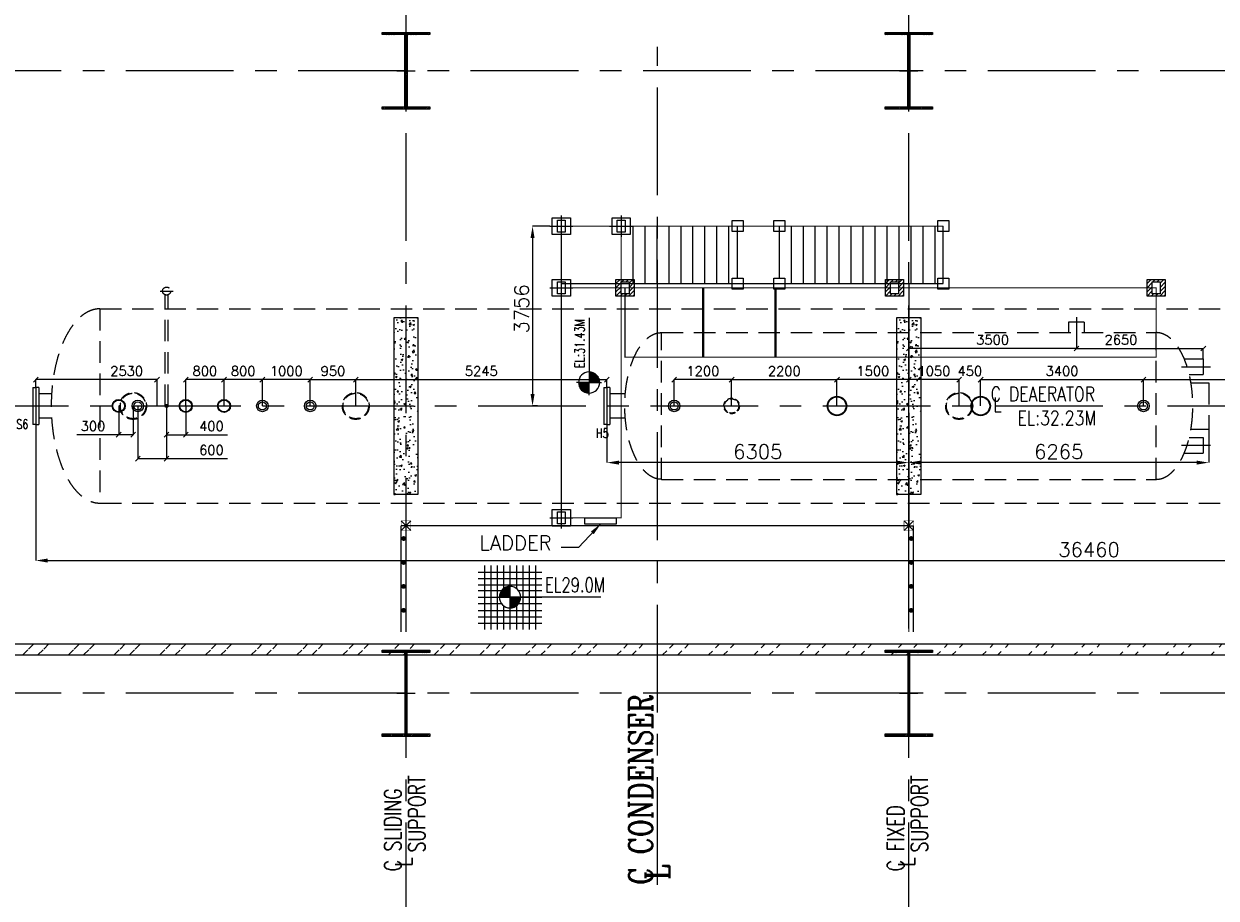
# Model space of a CAD drawing. Header units: inches. Extents: x 0 to 1544102, y -512776 to 23144100.
# Tile 40 of 256: x 97615 to 122515, y -196859 to -178601. Entities that reach past the tile are written whole.
import ezdxf

# ---------------------------------------------------------------- set-up
doc = ezdxf.new("R2010")
doc.units = ezdxf.units.IN
doc.header["$LTSCALE"] = 1800
doc.header["$MEASUREMENT"] = 0
for name, pattern in [('CENTER', [2, 1.25, -0.25, 0.25, -0.25]), ('DASHED', [0.75, 0.5, -0.25]), ('HIDDEN', [0.375, 0.25, -0.125]), ('HIDDEN2', [0.1875, 0.125, -0.0625])]:
    doc.linetypes.add(name, pattern=pattern)
doc.layers.get('0').update_dxf_attribs({"color": 253, "lineweight": 9})
for name, color, linetype, lineweight in [('CEN', 2, 'CENTER', 15), ('CONCRETE', 145, 'Continuous', 15), ('EQUIP', 8, 'HIDDEN', 9)]:
    doc.layers.add(name, color=color, linetype=linetype, lineweight=lineweight)
for name, color, linetype in [('COL', 1, 'Continuous'), ('DIM', 4, 'Continuous'), ('GRID', 251, 'CENTER'), ('STEEL', 231, 'Continuous'), ('TEXT', 3, 'Continuous'), ('WALL', 6, 'Continuous')]:
    doc.layers.add(name, color=color, linetype=linetype)
doc.styles.add('COMPLEX', font='complex')
doc.styles.add('ROMANC', font='ROMANC.SHX')
doc.styles.add('ROMANS', font='romans.shx')
doc.styles.add('SIMPLEX', font='SIMPLEX.SHX')
doc.styles.get("Standard").update_dxf_attribs({"font": 'arial.ttf'})
doc.dimstyles.new('HALF', dxfattribs={"dimtxt": 200, "dimasz": 100, "dimexe": 0, "dimexo": 0, "dimgap": 80, "dimtad": 1, "dimdec": 0, "dimzin": 0, "dimdsep": 46, "dimtxsty": 'ROMANS', "dimblk": 'OBLIQUE', "dimcen": 0, "dimclrd": 256, "dimclre": 9, "dimclrt": 256, "dimadec": 0, "dimazin": 0, "dimtfac": 0.09, "dimtdec": 0, "dimtix": 1, "dimtofl": 0, "dimtmove": 0, "dimatfit": 3, "dimldrblk": 'DOT', "dimfxl": 1, "dimtolj": 1, "dimtzin": 0, "dimarcsym": 0})
doc.dimstyles.new('STANDARD1', dxfattribs={"dimtxt": 300, "dimasz": 250, "dimexe": 0, "dimexo": 0, "dimgap": 80, "dimtad": 1, "dimdec": 0, "dimzin": 0, "dimdsep": 46, "dimtxsty": 'ROMANS', "dimcen": 0, "dimclrd": 4, "dimclre": 4, "dimclrt": 7, "dimadec": 0, "dimazin": 0, "dimtfac": 0.09, "dimtdec": 0, "dimtix": 1, "dimtofl": 0, "dimtmove": 0, "dimatfit": 3, "dimfxl": 1, "dimtolj": 1, "dimtzin": 0, "dimarcsym": 0})

# ---------------------------------------------------------------- blocks, each defined once
blk = doc.blocks.new('C-ROW COLUMN')
at = {"layer": 'COL'}
h = blk.add_hatch(dxfattribs=at)
h.set_pattern_fill('ANSI31', color=256, scale=200, style=0)
h.set_pattern_definition([(45, (-1315.907, -6.545), (-17.6776695, 17.6776695), [])])
h.paths.add_polyline_path([(77950, 120865), (76960, 120865), (76960, 120820), (77950, 120820)])
h.paths.add_polyline_path([(77478, 120820), (77433, 120820), (77433, 119310), (77478, 119310)])
h.paths.add_polyline_path([(77950, 119310), (76960, 119310), (76960, 119265), (77950, 119265)])
at = {"layer": 'CEN'}
for p, q in [((77455, 119265), (77455, 120865)), ((77264, 120065), (77647, 120065))]:
    blk.add_line(p, q, dxfattribs=at)
at = {"layer": 'COL'}
for points in [[(76960, 120865), (77950, 120865), (77950, 120820), (76960, 120820)], [(77433, 120820), (77478, 120820), (77478, 119310), (77433, 119310)], [(76960, 119310), (77950, 119310), (77950, 119265), (76960, 119265)]]:
    blk.add_lwpolyline(points, close=True, dxfattribs=at)
blk = doc.blocks.new('B-ROW COLUMN')
at = {"layer": 'COL'}
h = blk.add_hatch(dxfattribs=at)
h.set_pattern_fill('ANSI31', color=256, scale=200, style=0)
h.set_pattern_definition([(45, (155648.048, 63141.767), (-17.67767, 17.67767), [])])
h.paths.add_polyline_path([(171095, 85178), (172085, 85178), (172085, 85128), (171095, 85128)])
h.paths.add_polyline_path([(171574, 86878), (171606, 86878), (171606, 85178), (171574, 85178)])
h.paths.add_polyline_path([(171095, 86928), (172085, 86928), (172085, 86878), (171095, 86878)])
blk.add_line((171590, 85128), (171590, 86928))
at = {"layer": 'CEN'}
for p, q in [((171590, 85128), (171590, 86928)), ((171399, 86028), (171782, 86028))]:
    blk.add_line(p, q, dxfattribs=at)
at = {"layer": 'COL'}
for points in [[(171095, 86928), (172085, 86928), (172085, 86878), (171095, 86878)], [(171574, 86878), (171606, 86878), (171606, 85178), (171574, 85178)], [(171095, 85178), (172085, 85178), (172085, 85128), (171095, 85128)]]:
    blk.add_lwpolyline(points, close=True, dxfattribs=at)
blk = doc.blocks.new('LEVEL')
at = {"flags": 128}
for points in [[(-667, 524), (667, 524)], [(-533, 658), (-533, -676)], [(-400, 658), (-400, -676)], [(-267, 658), (-267, -676)], [(-267, 658), (-267, -676)], [(-133, 658), (-133, 181)], [(0, 658), (0, -676)], [(0, 658), (0, -676)], [(133, 658), (133, 181)], [(133, 658), (133, 181)], [(267, 658), (267, -676)], [(400, 658), (400, -676)], [(533, 658), (533, -676)], [(-667, 391), (667, 391)], [(-667, 258), (667, 258)], [(0, 0), (0, 264)], [(-667, 142), (-174, 142)], [(-667, 0), (667, 0)], [(-265, 0), (0, 0)], [(-225, 2), (0, 2)], [(-224, 25), (0, 25)], [(-220, 47), (0, 47)], [(-214, 70), (0, 70)], [(-205, 92), (0, 92)], [(-194, 115), (0, 115)], [(-178, 137), (0, 137)], [(-158, 160), (0, 160)], [(-132, 182), (0, 182)], [(-93, 205), (0, 205)], [(1900, 0), (0, 0)], [(0, 0), (0, -261)], [(174, 142), (667, 142)], [(-667, -133), (-181, -133)], [(-133, -181), (-133, -676)], [(225, -2), (0, -2)], [(224, -25), (0, -25)], [(220, -47), (0, -47)], [(214, -70), (0, -70)], [(205, -92), (0, -92)], [(194, -115), (0, -115)], [(178, -137), (0, -137)], [(158, -160), (0, -160)], [(132, -182), (0, -182)], [(93, -205), (0, -205)], [(133, -181), (133, -676)], [(133, -181), (133, -676)], [(181, -133), (667, -133)], [(-667, -276), (667, -276)], [(-667, -409), (667, -409)], [(-667, -542), (667, -542)]]:
    blk.add_lwpolyline(points, dxfattribs=at)
for points in [[(0, 225, 0.414246), (-225, 0)], [(-225, 0, 0.414221), (0, -225)], [(225, 0, 0.414258), (0, 225)], [(0, -225, 0.414246), (225, 0)]]:
    blk.add_lwpolyline(points, format="xyb", dxfattribs=at)
at = {"flags": 4}
blk.add_attdef('LEVEL', (839, 107), '', height=300, dxfattribs=at)
blk = doc.blocks.new('*X13')
at = {"color": 0}
for p, q in [((36092, 29275), (36330, 29275)), ((36102, 29300), (36330, 29300)), ((36115, 29325), (36330, 29325)), ((36132, 29350), (36330, 29350)), ((36154, 29375), (36330, 29375)), ((36183, 29400), (36330, 29400)), ((36226, 29425), (36330, 29425)), ((36080, 29200), (36330, 29200)), ((36081, 29225), (36330, 29225)), ((36085, 29250), (36330, 29250))]:
    blk.add_line(p, q, dxfattribs=at)
blk = doc.blocks.new('LL')
for p, q in [((-711, 0), (-711, 423)), ((-1136, 0), (-711, 0)), ((1493, 0), (-711, 0)), ((-711, 0), (-711, -418))]:
    blk.add_line(p, q)
for start, end in [(90, 180), (180, 270), (0, 90), (270, 0)]:
    blk.add_arc((-711, 0), 360, start, end)
at = {"xscale": 1.439999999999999, "yscale": 1.439999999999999, "zscale": 1.439999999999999}
blk.add_blockref('*X13', (-53026, -42044), dxfattribs=at)
at = {"xscale": 1.439999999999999, "yscale": 1.439999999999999, "zscale": 1.439999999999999, "rotation": 180}
blk.add_blockref('*X13', (51604, 42044), dxfattribs=at)
at = {"flags": 4}
blk.add_attdef('LEVEL', (-222, 154), '', height=432, dxfattribs=at)
blk = doc.blocks.new('*D300')
at = {"layer": 'DIM', "color": 4, "lineweight": -2, "transparency": 16777216}
for p, q in [((134326, -186469), (134326, -189809)), ((97866, -186969), (97866, -189809)), ((98116, -189809), (134076, -189809))]:
    blk.add_line(p, q, dxfattribs=at)
at = {"layer": 'DIM', "color": 4, "transparency": 16777216}
for points in [[(98116, -189767), (98116, -189851), (97866, -189809)], [(134076, -189767), (134076, -189851), (134326, -189809)]]:
    blk.add_solid(points, dxfattribs=at)
at = {"layer": 'DIM', "color": 7, "transparency": 16777216, "insert": (119860, -189579), "char_height": 300, "attachment_point": 5, "style": 'ROMANS'}
blk.add_mtext('\\A1;36460', dxfattribs=at)
blk = doc.blocks.new('*D510')
at = {"layer": 'DIM', "color": 4, "lineweight": -2, "transparency": 16777216}
for p, q in [((108599, -182825), (108239, -182825)), ((108239, -183075), (108239, -186331)), ((108339, -186581), (108239, -186581))]:
    blk.add_line(p, q, dxfattribs=at)
at = {"layer": 'DIM', "color": 4, "transparency": 16777216}
for points in [[(108197, -183075), (108281, -183075), (108239, -182825)], [(108197, -186331), (108281, -186331), (108239, -186581)]]:
    blk.add_solid(points, dxfattribs=at)
at = {"layer": 'DIM', "color": 7, "transparency": 16777216, "insert": (108009, -184553), "char_height": 300, "attachment_point": 5, "rotation": 90, "style": 'ROMANS'}
blk.add_mtext('\\A1;3756', dxfattribs=at)
blk = doc.blocks.new('*D511')
at = {"layer": 'DIM', "color": 4, "lineweight": -2, "transparency": 16777216}
for p, q in [((122361, -187064), (122361, -187764)), ((116096, -190917), (116096, -187764)), ((122111, -187764), (116346, -187764))]:
    blk.add_line(p, q, dxfattribs=at)
at = {"layer": 'DIM', "color": 4, "transparency": 16777216}
for points in [[(116346, -187722), (116346, -187805), (116096, -187764)], [(122111, -187722), (122111, -187805), (122361, -187764)]]:
    blk.add_solid(points, dxfattribs=at)
at = {"layer": 'DIM', "color": 7, "transparency": 16777216, "insert": (119228, -187534), "char_height": 300, "attachment_point": 5, "style": 'ROMANS'}
blk.add_mtext('\\A1;6265', dxfattribs=at)
blk = doc.blocks.new('*D512')
at = {"layer": 'DIM', "color": 4, "lineweight": -2, "transparency": 16777216}
for p, q in [((109791, -186969), (109791, -187764)), ((116096, -187064), (116096, -187764)), ((115846, -187764), (110041, -187764))]:
    blk.add_line(p, q, dxfattribs=at)
at = {"layer": 'DIM', "color": 4, "transparency": 16777216}
for points in [[(110041, -187722), (110041, -187805), (109791, -187764)], [(115846, -187722), (115846, -187805), (116096, -187764)]]:
    blk.add_solid(points, dxfattribs=at)
at = {"layer": 'DIM', "color": 7, "transparency": 16777216, "insert": (112943, -187534), "char_height": 300, "attachment_point": 5, "style": 'ROMANS'}
blk.add_mtext('\\A1;6305', dxfattribs=at)
blk = doc.blocks.new('_Oblique')
at = {"color": 0, "linetype": 'ByBlock', "lineweight": -2}
blk.add_line((-0.5, -0.5), (0.5, 0.5), dxfattribs=at)
blk = doc.blocks.new('*D513')
at = {"layer": 'DIM', "color": 9, "lineweight": -2, "transparency": 16777216}
for p, q in [((116096, -189501), (116096, -185379)), ((119596, -185252), (119596, -185379))]:
    blk.add_line(p, q, dxfattribs=at)
at = {"layer": 'DIM', "lineweight": -2, "transparency": 16777216}
blk.add_line((119596, -185379), (116096, -185379), dxfattribs=at)
at = {"layer": 'DIM', "lineweight": -2, "transparency": 16777216, "xscale": 100, "yscale": 100, "zscale": 100, "rotation": 180}
blk.add_blockref('_Oblique', (116096, -185379), dxfattribs=at)
at = {"layer": 'DIM', "lineweight": -2, "transparency": 16777216, "xscale": 100, "yscale": 100, "zscale": 100}
blk.add_blockref('_Oblique', (119596, -185379), dxfattribs=at)
at = {"layer": 'DIM', "transparency": 16777216, "insert": (117846, -185199), "char_height": 200, "attachment_point": 5, "style": 'ROMANS'}
blk.add_mtext('\\A1;3500', dxfattribs=at)
blk = doc.blocks.new('_Dot')
at = {"color": 0, "linetype": 'ByBlock', "lineweight": -2}
blk.add_line((-0.5, 0), (-1, 0), dxfattribs=at)
at = {"color": 0, "linetype": 'ByBlock', "const_width": 0.5}
blk.add_lwpolyline([(-0.25, 0, 1), (0.25, 0, 1)], format="xyb", close=True, dxfattribs=at)
blk = doc.blocks.new('*D304')
at = {"layer": 'DIM', "color": 9, "lineweight": -2, "transparency": 16777216}
for p, q in [((116096, -186131), (116096, -186031)), ((117146, -186581), (117146, -186031))]:
    blk.add_line(p, q, dxfattribs=at)
at = {"layer": 'DIM', "lineweight": -2, "transparency": 16777216}
blk.add_line((117146, -186031), (116096, -186031), dxfattribs=at)
at = {"layer": 'DIM', "lineweight": -2, "transparency": 16777216, "xscale": 100, "yscale": 100, "zscale": 100, "rotation": 180}
blk.add_blockref('_Oblique', (116096, -186031), dxfattribs=at)
at = {"layer": 'DIM', "lineweight": -2, "transparency": 16777216, "xscale": 100, "yscale": 100, "zscale": 100}
blk.add_blockref('_Oblique', (117146, -186031), dxfattribs=at)
at = {"layer": 'DIM', "transparency": 16777216, "insert": (116621, -185851), "char_height": 200, "attachment_point": 5, "style": 'ROMANS'}
blk.add_mtext('\\A1;1050', dxfattribs=at)
blk = doc.blocks.new('*D305')
at = {"layer": 'DIM', "color": 9, "lineweight": -2, "transparency": 16777216}
for p, q in [((112396, -186581), (112396, -186031)), ((114596, -186131), (114596, -186031))]:
    blk.add_line(p, q, dxfattribs=at)
at = {"layer": 'DIM', "lineweight": -2, "transparency": 16777216}
blk.add_line((112396, -186031), (114596, -186031), dxfattribs=at)
at = {"layer": 'DIM', "lineweight": -2, "transparency": 16777216, "xscale": 100, "yscale": 100, "zscale": 100, "rotation": 180}
blk.add_blockref('_Oblique', (112396, -186031), dxfattribs=at)
at = {"layer": 'DIM', "lineweight": -2, "transparency": 16777216, "xscale": 100, "yscale": 100, "zscale": 100}
blk.add_blockref('_Oblique', (114596, -186031), dxfattribs=at)
at = {"layer": 'DIM', "transparency": 16777216, "insert": (113496, -185851), "char_height": 200, "attachment_point": 5, "style": 'ROMANS'}
blk.add_mtext('\\A1;2200', dxfattribs=at)
blk = doc.blocks.new('*D307')
at = {"layer": 'DIM', "color": 9, "lineweight": -2, "transparency": 16777216}
for p, q in [((104546, -186581), (104546, -186031)), ((109791, -186194), (109791, -186031))]:
    blk.add_line(p, q, dxfattribs=at)
at = {"layer": 'DIM', "lineweight": -2, "transparency": 16777216}
blk.add_line((104546, -186031), (109791, -186031), dxfattribs=at)
at = {"layer": 'DIM', "lineweight": -2, "transparency": 16777216, "xscale": 100, "yscale": 100, "zscale": 100, "rotation": 180}
blk.add_blockref('_Oblique', (104546, -186031), dxfattribs=at)
at = {"layer": 'DIM', "lineweight": -2, "transparency": 16777216, "xscale": 100, "yscale": 100, "zscale": 100}
blk.add_blockref('_Oblique', (109791, -186031), dxfattribs=at)
at = {"layer": 'DIM', "transparency": 16777216, "insert": (107168, -185851), "char_height": 200, "attachment_point": 5, "style": 'ROMANS'}
blk.add_mtext('\\A1;5245', dxfattribs=at)
blk = doc.blocks.new('*D514')
at = {"layer": 'DIM', "color": 9, "lineweight": -2, "transparency": 16777216}
for p, q in [((103596, -186581), (103596, -186031)), ((104546, -186581), (104546, -186031))]:
    blk.add_line(p, q, dxfattribs=at)
at = {"layer": 'DIM', "lineweight": -2, "transparency": 16777216}
blk.add_line((103596, -186031), (104546, -186031), dxfattribs=at)
at = {"layer": 'DIM', "lineweight": -2, "transparency": 16777216, "xscale": 100, "yscale": 100, "zscale": 100, "rotation": 180}
blk.add_blockref('_Oblique', (103596, -186031), dxfattribs=at)
at = {"layer": 'DIM', "lineweight": -2, "transparency": 16777216, "xscale": 100, "yscale": 100, "zscale": 100}
blk.add_blockref('_Oblique', (104546, -186031), dxfattribs=at)
at = {"layer": 'DIM', "transparency": 16777216, "insert": (104071, -185851), "char_height": 200, "attachment_point": 5, "style": 'ROMANS'}
blk.add_mtext('\\A1;950', dxfattribs=at)
blk = doc.blocks.new('*D308')
at = {"layer": 'DIM', "color": 9, "lineweight": -2, "transparency": 16777216}
for p, q in [((99996, -186581), (99996, -187681)), ((100596, -186581), (100596, -187681))]:
    blk.add_line(p, q, dxfattribs=at)
at = {"layer": 'DIM', "lineweight": -2, "transparency": 16777216}
for p, q in [((99996, -187681), (100596, -187681)), ((100596, -187681), (101865, -187681))]:
    blk.add_line(p, q, dxfattribs=at)
at = {"layer": 'DIM', "lineweight": -2, "transparency": 16777216, "xscale": 100, "yscale": 100, "zscale": 100, "rotation": 180}
blk.add_blockref('_Oblique', (99996, -187681), dxfattribs=at)
at = {"layer": 'DIM', "lineweight": -2, "transparency": 16777216, "xscale": 100, "yscale": 100, "zscale": 100}
blk.add_blockref('_Oblique', (100596, -187681), dxfattribs=at)
at = {"layer": 'DIM', "transparency": 16777216, "insert": (101533, -187501), "char_height": 200, "attachment_point": 5, "style": 'ROMANS'}
blk.add_mtext('\\A1;600', dxfattribs=at)
blk = doc.blocks.new('*D515')
at = {"layer": 'DIM', "color": 9, "lineweight": -2, "transparency": 16777216}
for p, q in [((97866, -186194), (97866, -186031)), ((100396, -186581), (100396, -186031))]:
    blk.add_line(p, q, dxfattribs=at)
at = {"layer": 'DIM', "lineweight": -2, "transparency": 16777216}
blk.add_line((100396, -186031), (97866, -186031), dxfattribs=at)
at = {"layer": 'DIM', "lineweight": -2, "transparency": 16777216, "xscale": 100, "yscale": 100, "zscale": 100, "rotation": 180}
blk.add_blockref('_Oblique', (97866, -186031), dxfattribs=at)
at = {"layer": 'DIM', "lineweight": -2, "transparency": 16777216, "xscale": 100, "yscale": 100, "zscale": 100}
blk.add_blockref('_Oblique', (100396, -186031), dxfattribs=at)
at = {"layer": 'DIM', "transparency": 16777216, "insert": (99762, -185851), "char_height": 200, "attachment_point": 5, "style": 'ROMANS'}
blk.add_mtext('\\A1;2530', dxfattribs=at)
blk = doc.blocks.new('*D309')
at = {"layer": 'DIM', "lineweight": -2, "transparency": 16777216}
for p, q in [((117146, -186031), (117046, -186031)), ((117596, -186031), (117696, -186031))]:
    blk.add_line(p, q, dxfattribs=at)
at = {"layer": 'DIM', "color": 9, "lineweight": -2, "transparency": 16777216}
for p, q in [((117146, -186581), (117146, -186031)), ((117596, -186581), (117596, -186031))]:
    blk.add_line(p, q, dxfattribs=at)
at = {"layer": 'DIM', "lineweight": -2, "transparency": 16777216, "xscale": 100, "yscale": 100, "zscale": 100}
blk.add_blockref('_Oblique', (117146, -186031), dxfattribs=at)
at = {"layer": 'DIM', "lineweight": -2, "transparency": 16777216, "xscale": 100, "yscale": 100, "zscale": 100, "rotation": 180}
blk.add_blockref('_Oblique', (117596, -186031), dxfattribs=at)
at = {"layer": 'DIM', "transparency": 16777216, "insert": (117371, -185851), "char_height": 200, "attachment_point": 5, "style": 'ROMANS'}
blk.add_mtext('\\A1;450', dxfattribs=at)
blk = doc.blocks.new('*D310')
at = {"layer": 'DIM', "color": 9, "lineweight": -2, "transparency": 16777216}
for p, q in [((117596, -186581), (117596, -186031)), ((120996, -186581), (120996, -186031))]:
    blk.add_line(p, q, dxfattribs=at)
at = {"layer": 'DIM', "lineweight": -2, "transparency": 16777216}
blk.add_line((117596, -186031), (120996, -186031), dxfattribs=at)
at = {"layer": 'DIM', "lineweight": -2, "transparency": 16777216, "xscale": 100, "yscale": 100, "zscale": 100, "rotation": 180}
blk.add_blockref('_Oblique', (117596, -186031), dxfattribs=at)
at = {"layer": 'DIM', "lineweight": -2, "transparency": 16777216, "xscale": 100, "yscale": 100, "zscale": 100}
blk.add_blockref('_Oblique', (120996, -186031), dxfattribs=at)
at = {"layer": 'DIM', "transparency": 16777216, "insert": (119296, -185851), "char_height": 200, "attachment_point": 5, "style": 'ROMANS'}
blk.add_mtext('\\A1;3400', dxfattribs=at)
blk = doc.blocks.new('*D516')
at = {"layer": 'DIM', "color": 9, "lineweight": -2, "transparency": 16777216}
for p, q in [((119596, -185049), (119596, -185379)), ((122246, -185599), (122246, -185379))]:
    blk.add_line(p, q, dxfattribs=at)
at = {"layer": 'DIM', "lineweight": -2, "transparency": 16777216}
blk.add_line((119596, -185379), (122246, -185379), dxfattribs=at)
at = {"layer": 'DIM', "lineweight": -2, "transparency": 16777216, "xscale": 100, "yscale": 100, "zscale": 100, "rotation": 180}
blk.add_blockref('_Oblique', (119596, -185379), dxfattribs=at)
at = {"layer": 'DIM', "lineweight": -2, "transparency": 16777216, "xscale": 100, "yscale": 100, "zscale": 100}
blk.add_blockref('_Oblique', (122246, -185379), dxfattribs=at)
at = {"layer": 'DIM', "transparency": 16777216, "insert": (120527, -185199), "char_height": 200, "attachment_point": 5, "style": 'ROMANS'}
blk.add_mtext('\\A1;2650', dxfattribs=at)
blk = doc.blocks.new('*D311')
at = {"layer": 'DIM', "color": 9, "lineweight": -2, "transparency": 16777216}
for p, q in [((114596, -186581), (114596, -186031)), ((116096, -186131), (116096, -186031))]:
    blk.add_line(p, q, dxfattribs=at)
at = {"layer": 'DIM', "lineweight": -2, "transparency": 16777216}
blk.add_line((116096, -186031), (114596, -186031), dxfattribs=at)
at = {"layer": 'DIM', "lineweight": -2, "transparency": 16777216, "xscale": 100, "yscale": 100, "zscale": 100, "rotation": 180}
blk.add_blockref('_Oblique', (114596, -186031), dxfattribs=at)
at = {"layer": 'DIM', "lineweight": -2, "transparency": 16777216, "xscale": 100, "yscale": 100, "zscale": 100}
blk.add_blockref('_Oblique', (116096, -186031), dxfattribs=at)
at = {"layer": 'DIM', "transparency": 16777216, "insert": (115346, -185851), "char_height": 200, "attachment_point": 5, "style": 'ROMANS'}
blk.add_mtext('\\A1;1500', dxfattribs=at)
blk = doc.blocks.new('*D517')
at = {"layer": 'DIM', "color": 9, "lineweight": -2, "transparency": 16777216}
for p, q in [((111196, -186581), (111196, -186031)), ((112396, -186581), (112396, -186031))]:
    blk.add_line(p, q, dxfattribs=at)
at = {"layer": 'DIM', "lineweight": -2, "transparency": 16777216}
blk.add_line((112396, -186031), (111196, -186031), dxfattribs=at)
at = {"layer": 'DIM', "lineweight": -2, "transparency": 16777216, "xscale": 100, "yscale": 100, "zscale": 100, "rotation": 180}
blk.add_blockref('_Oblique', (111196, -186031), dxfattribs=at)
at = {"layer": 'DIM', "lineweight": -2, "transparency": 16777216, "xscale": 100, "yscale": 100, "zscale": 100}
blk.add_blockref('_Oblique', (112396, -186031), dxfattribs=at)
at = {"layer": 'DIM', "transparency": 16777216, "insert": (111796, -185851), "char_height": 200, "attachment_point": 5, "style": 'ROMANS'}
blk.add_mtext('\\A1;1200', dxfattribs=at)
blk = doc.blocks.new('*D312')
at = {"layer": 'DIM', "color": 9, "lineweight": -2, "transparency": 16777216}
for p, q in [((120996, -186581), (120996, -186031)), ((128596, -186581), (128596, -186031))]:
    blk.add_line(p, q, dxfattribs=at)
at = {"layer": 'DIM', "lineweight": -2, "transparency": 16777216}
blk.add_line((120996, -186031), (128596, -186031), dxfattribs=at)
at = {"layer": 'DIM', "lineweight": -2, "transparency": 16777216, "xscale": 100, "yscale": 100, "zscale": 100, "rotation": 180}
blk.add_blockref('_Oblique', (120996, -186031), dxfattribs=at)
at = {"layer": 'DIM', "lineweight": -2, "transparency": 16777216, "xscale": 100, "yscale": 100, "zscale": 100}
blk.add_blockref('_Oblique', (128596, -186031), dxfattribs=at)
at = {"layer": 'DIM', "transparency": 16777216, "insert": (124796, -185851), "char_height": 200, "attachment_point": 5, "style": 'ROMANS'}
blk.add_mtext('\\A1;7600', dxfattribs=at)
blk = doc.blocks.new('*D518')
at = {"layer": 'DIM', "color": 9, "lineweight": -2, "transparency": 16777216}
for p, q in [((102596, -186581), (102596, -186031)), ((103596, -186581), (103596, -186031))]:
    blk.add_line(p, q, dxfattribs=at)
at = {"layer": 'DIM', "lineweight": -2, "transparency": 16777216}
blk.add_line((103596, -186031), (102596, -186031), dxfattribs=at)
at = {"layer": 'DIM', "lineweight": -2, "transparency": 16777216, "xscale": 100, "yscale": 100, "zscale": 100, "rotation": 180}
blk.add_blockref('_Oblique', (102596, -186031), dxfattribs=at)
at = {"layer": 'DIM', "lineweight": -2, "transparency": 16777216, "xscale": 100, "yscale": 100, "zscale": 100}
blk.add_blockref('_Oblique', (103596, -186031), dxfattribs=at)
at = {"layer": 'DIM', "transparency": 16777216, "insert": (103096, -185851), "char_height": 200, "attachment_point": 5, "style": 'ROMANS'}
blk.add_mtext('\\A1;1000', dxfattribs=at)
blk = doc.blocks.new('*D317')
at = {"layer": 'DIM', "color": 9, "lineweight": -2, "transparency": 16777216}
for p, q in [((101796, -186581), (101796, -186031)), ((102596, -186581), (102596, -186031))]:
    blk.add_line(p, q, dxfattribs=at)
at = {"layer": 'DIM', "lineweight": -2, "transparency": 16777216}
blk.add_line((102596, -186031), (101796, -186031), dxfattribs=at)
at = {"layer": 'DIM', "lineweight": -2, "transparency": 16777216, "xscale": 100, "yscale": 100, "zscale": 100, "rotation": 180}
blk.add_blockref('_Oblique', (101796, -186031), dxfattribs=at)
at = {"layer": 'DIM', "lineweight": -2, "transparency": 16777216, "xscale": 100, "yscale": 100, "zscale": 100}
blk.add_blockref('_Oblique', (102596, -186031), dxfattribs=at)
at = {"layer": 'DIM', "transparency": 16777216, "insert": (102196, -185851), "char_height": 200, "attachment_point": 5, "style": 'ROMANS'}
blk.add_mtext('\\A1;800', dxfattribs=at)
blk = doc.blocks.new('*D318')
at = {"layer": 'DIM', "color": 9, "lineweight": -2, "transparency": 16777216}
for p, q in [((100996, -186581), (100996, -186031)), ((101796, -186581), (101796, -186031))]:
    blk.add_line(p, q, dxfattribs=at)
at = {"layer": 'DIM', "lineweight": -2, "transparency": 16777216}
blk.add_line((101796, -186031), (100996, -186031), dxfattribs=at)
at = {"layer": 'DIM', "lineweight": -2, "transparency": 16777216, "xscale": 100, "yscale": 100, "zscale": 100, "rotation": 180}
blk.add_blockref('_Oblique', (100996, -186031), dxfattribs=at)
at = {"layer": 'DIM', "lineweight": -2, "transparency": 16777216, "xscale": 100, "yscale": 100, "zscale": 100}
blk.add_blockref('_Oblique', (101796, -186031), dxfattribs=at)
at = {"layer": 'DIM', "transparency": 16777216, "insert": (101396, -185851), "char_height": 200, "attachment_point": 5, "style": 'ROMANS'}
blk.add_mtext('\\A1;800', dxfattribs=at)
blk = doc.blocks.new('*D319')
at = {"layer": 'DIM', "color": 9, "lineweight": -2, "transparency": 16777216}
for p, q in [((99596, -186581), (99596, -187181)), ((99896, -186581), (99896, -187181))]:
    blk.add_line(p, q, dxfattribs=at)
at = {"layer": 'DIM', "lineweight": -2, "transparency": 16777216}
for p, q in [((99596, -187181), (98722, -187181)), ((99896, -187181), (99596, -187181))]:
    blk.add_line(p, q, dxfattribs=at)
at = {"layer": 'DIM', "lineweight": -2, "transparency": 16777216, "xscale": 100, "yscale": 100, "zscale": 100, "rotation": 180}
blk.add_blockref('_Oblique', (99596, -187181), dxfattribs=at)
at = {"layer": 'DIM', "lineweight": -2, "transparency": 16777216, "xscale": 100, "yscale": 100, "zscale": 100}
blk.add_blockref('_Oblique', (99896, -187181), dxfattribs=at)
at = {"layer": 'DIM', "transparency": 16777216, "insert": (99059, -187001), "char_height": 200, "attachment_point": 5, "style": 'ROMANS'}
blk.add_mtext('\\A1;300', dxfattribs=at)
blk = doc.blocks.new('*D320')
at = {"layer": 'DIM', "color": 9, "lineweight": -2, "transparency": 16777216}
for p, q in [((100596, -186581), (100596, -187181)), ((100996, -186581), (100996, -187181))]:
    blk.add_line(p, q, dxfattribs=at)
at = {"layer": 'DIM', "lineweight": -2, "transparency": 16777216}
for p, q in [((100596, -187181), (100996, -187181)), ((100996, -187181), (101870, -187181))]:
    blk.add_line(p, q, dxfattribs=at)
at = {"layer": 'DIM', "lineweight": -2, "transparency": 16777216, "xscale": 100, "yscale": 100, "zscale": 100, "rotation": 180}
blk.add_blockref('_Oblique', (100596, -187181), dxfattribs=at)
at = {"layer": 'DIM', "lineweight": -2, "transparency": 16777216, "xscale": 100, "yscale": 100, "zscale": 100}
blk.add_blockref('_Oblique', (100996, -187181), dxfattribs=at)
at = {"layer": 'DIM', "transparency": 16777216, "insert": (101533, -187001), "char_height": 200, "attachment_point": 5, "style": 'ROMANS'}
blk.add_mtext('\\A1;400', dxfattribs=at)
blk = doc.blocks.new('DEAERATOR')
at = {"layer": 'WALL'}
h = blk.add_hatch(dxfattribs=at)
h.set_pattern_fill('ANSI31', color=8, scale=500, angle=180, style=0)
h.set_pattern_definition([(225, (-436743.775, -43527.626), (44.194174, -44.194174), [])])
h.paths.add_polyline_path([(-5735, 2643), (-6115, 2643), (-6115, 2293), (-5735, 2293)])
h.paths.add_polyline_path([(-5843, 2343), (-6007, 2343), (-6007, 2593), (-5843, 2593)], flags=16)
h = blk.add_hatch(dxfattribs=at)
h.set_pattern_fill('ANSI31', color=8, scale=500, angle=180, style=0)
h.set_pattern_definition([(225, (-431118.775, -43527.626), (44.194174, -44.194174), [])])
h.paths.add_polyline_path([(-110, 2643), (-490, 2643), (-490, 2293), (-110, 2293)])
h.paths.add_polyline_path([(-218, 2343), (-382, 2343), (-382, 2593), (-218, 2593)], flags=16)
h = blk.add_hatch(dxfattribs=at)
h.set_pattern_fill('ANSI31', color=8, scale=500, angle=180, style=0)
h.set_pattern_definition([(225, (-425653.775, -43527.626), (44.194174, -44.194174), [])])
h.paths.add_polyline_path([(5355, 2643), (4975, 2643), (4975, 2293), (5355, 2293)])
h.paths.add_polyline_path([(5247, 2343), (5083, 2343), (5083, 2593), (5247, 2593)], flags=16)
for p, q in [((3338, 1750), (3338, 1532)), ((3662, 1750), (3338, 1750)), ((3500, 1854), (3500, 1329)), ((3662, 1750), (3662, 1532))]:
    blk.add_line(p, q)
at = {"linetype": 'HIDDEN2'}
for centre, radius in [((-16200, 0), 280), ((-16200, 0), 266), ((-11550, 0), 280), ((-11550, 0), 266), ((1050, 0), 280), ((1050, 0), 266)]:
    blk.add_circle(centre, radius, dxfattribs=at)
for centre, radius in [((-16500, 0), 136), ((-16500, 0), 124), ((-16100, 0), 121), ((-16100, 0), 84), ((-15100, 0), 136), ((-15100, 0), 124), ((-14300, 0), 136), ((-14300, 0), 124), ((-13500, 0), 121), ((-13500, 0), 84), ((-12500, 0), 121), ((-12500, 0), 84), ((-4900, 0), 121), ((-4900, 0), 84), ((-1500, 0), 203), ((-1500, 0), 189), ((1500, 0), 203), ((1500, 0), 189), ((4900, 0), 121), ((4900, 0), 84)]:
    blk.add_circle(centre, radius)
at = {"linetype": 'HIDDEN2', "ltscale": 0.5}
for radius in [162, 149]:
    blk.add_circle((-3700, 0), radius, dxfattribs=at)
at = {"layer": 'CEN'}
for p, q in [((0, 2558), (0, -2511)), ((5693, 820), (6298, 820)), ((-23396, 0), (18548, 0)), ((5693, -820), (6298, -820))]:
    blk.add_line(p, q, dxfattribs=at)
at = {"layer": 'COL', "linetype": 'DASHED'}
for p, q in [((-7497, 3756), (-7017, 3756)), ((-7257, 3981), (-7257, 3531)), ((-6247, 3756), (-5767, 3756)), ((-6007, 3981), (-6007, 3531)), ((-7257, 2693), (-7257, 2243)), ((-7497, 2468), (-7017, 2468)), ((-7257, -2111), (-7257, -2561)), ((-7497, -2336), (-7017, -2336))]:
    blk.add_line(p, q, dxfattribs=at)
at = {"layer": 'COL'}
for p, q in [((-10400, -2400), (-10600, -2600)), ((-10600, -2400), (-10400, -2600)), ((100, -2400), (-100, -2600)), ((-100, -2400), (100, -2600))]:
    blk.add_line(p, q, dxfattribs=at)
at = {"layer": 'COL', "linetype": 'DASHED'}
for points in [[(-7067, 3581), (-7447, 3581), (-7447, 3931), (-7067, 3931)], [(-7175, 3631), (-7339, 3631), (-7339, 3881), (-7175, 3881)], [(-5817, 3581), (-6197, 3581), (-6197, 3931), (-5817, 3931)], [(-5925, 3631), (-6089, 3631), (-6089, 3881), (-5925, 3881)], [(-3462, 3641), (-3692, 3641), (-3692, 3871), (-3462, 3871)], [(-2587, 3641), (-2817, 3641), (-2817, 3871), (-2587, 3871)], [(835, 3641), (605, 3641), (605, 3871), (835, 3871)], [(-7067, 2293), (-7447, 2293), (-7447, 2643), (-7067, 2643)], [(-7175, 2343), (-7339, 2343), (-7339, 2593), (-7175, 2593)], [(-5735, 2293), (-6115, 2293), (-6115, 2643), (-5735, 2643)], [(-5843, 2343), (-6007, 2343), (-6007, 2593), (-5843, 2593)], [(-3462, 2441), (-3692, 2441), (-3692, 2671), (-3462, 2671)], [(-2587, 2441), (-2817, 2441), (-2817, 2671), (-2587, 2671)], [(-110, 2293), (-490, 2293), (-490, 2643), (-110, 2643)], [(-218, 2343), (-382, 2343), (-382, 2593), (-218, 2593)], [(835, 2441), (605, 2441), (605, 2671), (835, 2671)], [(5355, 2293), (4975, 2293), (4975, 2643), (5355, 2643)], [(5247, 2343), (5083, 2343), (5083, 2593), (5247, 2593)], [(-7067, -2511), (-7447, -2511), (-7447, -2161), (-7067, -2161)], [(-7175, -2461), (-7339, -2461), (-7339, -2211), (-7175, -2211)]]:
    blk.add_lwpolyline(points, close=True, dxfattribs=at)
at = {"layer": 'COL', "const_width": 10}
for points in [[(-10600, -2600), (-10400, -2600), (-10400, -2400), (-10600, -2400)], [(-100, -2600), (100, -2600), (100, -2400), (-100, -2400)]]:
    blk.add_lwpolyline(points, close=True, dxfattribs=at)
at = {"layer": 'EQUIP'}
for p, q in [((-15634, 2400), (-15366, 2400)), ((-15530, 0), (-15530, 2322)), ((-15470, 0), (-15470, 2322)), ((-16895, 2028), (16895, 2028)), ((-16895, 2028), (-16895, -2028)), ((-5165, 1532), (5165, 1532)), ((-5165, -1532), (-5165, 1532)), ((5165, -1532), (5165, 1532)), ((5165, -1532), (5165, 1532)), ((5753, 982), (6150, 982)), ((6150, 982), (6150, 658)), ((5857, 658), (6150, 658)), ((5892, 482), (6265, 482)), ((6265, 482), (6265, -482)), ((5892, -482), (6265, -482)), ((5857, -658), (6150, -658)), ((6150, -658), (6150, -982)), ((5753, -982), (6150, -982)), ((-5165, -1532), (5165, -1532)), ((-16895, -2028), (16895, -2028))]:
    blk.add_line(p, q, dxfattribs=at)
at = {"layer": 'EQUIP', "linetype": 'DASHED'}
for p, q in [((-18294, 388), (-18294, -388)), ((-18294, 388), (-18230, 388)), ((-18230, 388), (-18230, -388)), ((-18166, 388), (-18230, 388)), ((-18166, 388), (-18166, -388)), ((-17898, 254), (-18166, 254)), ((-6369, 388), (-6369, -388)), ((-6369, 388), (-6305, 388)), ((-6305, 388), (-6305, -388)), ((-6241, 388), (-6305, 388)), ((-6241, 388), (-6241, -388)), ((-5920, 254), (-6241, 254)), ((-18230, -388), (-18294, -388)), ((-18230, -388), (-18166, -388)), ((-17898, -254), (-18166, -254)), ((-6305, -388), (-6369, -388)), ((-6305, -388), (-6241, -388)), ((-5920, -254), (-6241, -254))]:
    blk.add_line(p, q, dxfattribs=at)
at = {"layer": 'EQUIP'}
for centre, radius in [((-15500, 2400), 84), ((-15500, 0), 30)]:
    blk.add_circle(centre, radius, dxfattribs=at)
for centre, major_axis in [((-16895, 0), (0, -2028)), ((5165, 0), (0, 1532))]:
    blk.add_ellipse(centre, major_axis=major_axis, ratio=0.5, start_param=3.141593, end_param=6.283185, dxfattribs=at)
at = {"layer": 'EQUIP', "extrusion": (0, 0, -1)}
blk.add_ellipse((-5165, 0), major_axis=(0, 1532), ratio=0.5, start_param=3.141593, end_param=6.283185, dxfattribs=at)
at = {"layer": 'STEEL'}
for p, q in [((-5757, 2556), (-5757, 3756)), ((-5507, 2556), (-5507, 3756)), ((-5257, 2556), (-5257, 3756)), ((-5007, 2556), (-5007, 3756)), ((-4757, 2556), (-4757, 3756)), ((-4507, 2556), (-4507, 3756)), ((-4257, 2556), (-4257, 3756)), ((-4007, 2556), (-4007, 3756)), ((-3757, 2556), (-3757, 3756)), ((-3577, 2671), (-3577, 3756)), ((-2702, 2671), (-2702, 3756)), ((-2452, 2556), (-2452, 3756)), ((-2202, 2556), (-2202, 3756)), ((-1952, 2556), (-1952, 3756)), ((-1702, 2556), (-1702, 3756)), ((-1452, 2556), (-1452, 3756)), ((-1202, 2556), (-1202, 3756)), ((-952, 2556), (-952, 3756)), ((-702, 2556), (-702, 3756)), ((-452, 2556), (-452, 3756)), ((-202, 2556), (-202, 3756)), ((48, 2556), (48, 3756)), ((298, 2556), (298, 3756)), ((548, 2556), (548, 3756)), ((720, 2556), (720, 3756)), ((-10600, -4720), (-10600, -2500)), ((-10500, -2500), (-10600, -2500)), ((0, -2500), (100, -2500)), ((100, -4720), (100, -2500))]:
    blk.add_line(p, q, dxfattribs=at)
at = {"layer": 'STEEL', "const_width": 25}
blk.add_lwpolyline([(-6007, -2336), (-7257, -2336), (-7257, 3756), (-6007, 3756)], close=True, dxfattribs=at)
at = {"layer": 'STEEL'}
for points, const_width in [([(720, 3756), (-6007, 3756)], 25), ([(-7257, 2556), (720, 2556)], 25), ([(-4295, 2468), (-4295, 1018)], 50), ([(-2785, 2468), (-2785, 1018)], 50), ([(-5925, 2468), (-5925, 1018), (5165, 1018), (5165, 2468), (-7257, 2468)], 25), ([(-10500, -4720), (-10500, -2500), (0, -2500), (0, -4720)], 25)]:
    blk.add_lwpolyline(points, dxfattribs=dict(at, const_width=const_width))
blk.add_lwpolyline([(-6764, -2336), (-6108, -2336), (-6108, -2467), (-6764, -2467)], close=True, dxfattribs=at)
at = {"layer": 'STEEL', "const_width": 50}
for points in [[(-10575, -2768, 1), (-10525, -2768, 1)], [(75, -2768, -1), (25, -2768, -1)], [(-10575, -3268, 1), (-10525, -3268, 1)], [(75, -3268, -1), (25, -3268, -1)], [(-10575, -3768, 1), (-10525, -3768, 1)], [(75, -3768, -1), (25, -3768, -1)], [(-10575, -4268, 1), (-10525, -4268, 1)], [(75, -4268, -1), (25, -4268, -1)]]:
    blk.add_lwpolyline(points, format="xyb", close=True, dxfattribs=at)
at = {"layer": 'TEXT'}
for s, height, style, width, p in [('C DEAERATOR ', 300, 'COMPLEX', 0.8, (1709, 100)), ('L', 300, 'COMPLEX', 0.8, (1762, -125)), ('EL:32.23M', 300, 'SIMPLEX', 0.8, (2268, -400)), ('S6', 200, 'ROMANS', 0.75, (-18642, -479)), ('H5', 200, 'ROMANS', 0.75, (-6537, -668))]:
    blk.add_text(s, height=height, dxfattribs=dict(at, style=style, width=width)).set_placement(p)
at = {"layer": 'TEXT', "style": 'SIMPLEX'}
blk.add_text('LADDER', height=300, dxfattribs=at).set_placement((-8966, -3008))
at = {"layer": 'DIM'}
blk.add_leader([(-6436, -2467), (-6899, -2954), (-7261, -2954)], dimstyle='STANDARD1', dxfattribs=at)

msp = doc.modelspace()

# ---------------------------------------------------------------- hatches: boundary and pattern name
h = msp.add_hatch()
h.set_pattern_fill('ANSI32', color=256, scale=1800, style=0)
h.set_pattern_definition([(45, (-320647.8, -240592.44), (-477.2971, 477.2971), []), (45, (-320329.6, -240592.44), (-477.2971, 477.2971), [])])
edge = h.paths.add_edge_path()
edge.add_line((33279.99, -191551.1), (156717.49, -191551.1))
edge.add_line((33495.97, -191781.1), (156245.97, -191781.1))
at = {"layer": 'CONCRETE'}
h = msp.add_hatch(dxfattribs=at)
h.set_pattern_fill('AR-CONC', color=256, scale=50, style=0)
h.set_pattern_definition([(50, (13293.92, -237801.18), (358.6301, -31.3761), [37.5, -412.5]), (355, (13293.92, -237801.18), (-69.3757, 376.0961), [30, -330]), (100.4514, (13323.8, -237803.8), (289.2547, 344.7198), [31.8701, -350.571]), (46.1842, (13293.9, -237701.18), (533.6205, -82.7595), [56.25, -618.75]), (96.6356, (13338.4, -237708.07), (467.3314, 487.059), [47.8051, -525.8565]), (351.1842, (13293.9, -237701.2), (467.331, 487.0593), [45, -495]), (21, (13343.92, -237726.18), (298.4535, -201.30945), [37.5, -412.5]), (326, (13343.92, -237726.18), (121.6577, 362.575), [30, -330]), (71.4514, (13368.8, -237742.95), (420.1113, 161.2652), [31.8701, -350.571]), (37.5, (13293.92, -237801.18), (6.07993, 166.44693), [0, -326, 0, -335, 0, -331.25]), (7.5, (13293.92, -237801.18), (131.53477, 197.20586), [0, -191, 0, -318.5, 0, -126.25]), (327.5, (13182.42, -237801.18), (266.91122, -11.27744), [0, -125, 0, -390, 0, -517.5]), (317.5, (13132.42, -237801.18), (291.5931, 50.0525), [0, -162.5, 0, -259, 0, -367.5])])
h.paths.add_polyline_path([(105345.97, -184731.1), (105345.97, -186581.1), (105595.97, -186581.1), (105595.97, -184731.1)])
h.paths.add_polyline_path([(105345.97, -186581.1), (105345.97, -188431.1), (105595.97, -188431.1), (105595.97, -186581.1)])
h.paths.add_polyline_path([(105845.97, -186581.1), (105845.97, -184731.1), (105595.97, -184731.1), (105595.97, -186581.1)])
h.paths.add_polyline_path([(105845.97, -188431.1), (105845.97, -186581.1), (105595.97, -186581.1), (105595.97, -188431.1)])
h = msp.add_hatch(dxfattribs=at)
h.set_pattern_fill('AR-CONC', color=256, scale=50, style=0)
h.set_pattern_definition([(50, (23793.92, -237801.18), (358.6301, -31.3761), [37.5, -412.5]), (355, (23793.92, -237801.18), (-69.3757, 376.0961), [30, -330]), (100.4514, (23823.8, -237803.8), (289.2547, 344.7198), [31.8701, -350.571]), (46.1842, (23793.9, -237701.18), (533.6205, -82.7595), [56.25, -618.75]), (96.6356, (23838.4, -237708.07), (467.3314, 487.059), [47.8051, -525.8565]), (351.1842, (23793.9, -237701.2), (467.331, 487.0593), [45, -495]), (21, (23843.92, -237726.18), (298.4535, -201.30945), [37.5, -412.5]), (326, (23843.92, -237726.18), (121.6577, 362.575), [30, -330]), (71.4514, (23868.8, -237742.95), (420.1113, 161.2652), [31.8701, -350.571]), (37.5, (23793.92, -237801.18), (6.07993, 166.44693), [0, -326, 0, -335, 0, -331.25]), (7.5, (23793.92, -237801.18), (131.53477, 197.20586), [0, -191, 0, -318.5, 0, -126.25]), (327.5, (23682.42, -237801.18), (266.91122, -11.27744), [0, -125, 0, -390, 0, -517.5]), (317.5, (23632.42, -237801.18), (291.5931, 50.0525), [0, -162.5, 0, -259, 0, -367.5])])
h.paths.add_polyline_path([(115845.97, -184731.1), (115845.97, -186581.1), (116095.97, -186581.1), (116095.97, -184731.1)])
h.paths.add_polyline_path([(115845.97, -186581.1), (115845.97, -188431.1), (116095.97, -188431.1), (116095.97, -186581.1)])
h.paths.add_polyline_path([(116345.97, -186581.1), (116345.97, -184731.1), (116095.97, -184731.1), (116095.97, -186581.1)])
h.paths.add_polyline_path([(116345.97, -188431.1), (116345.97, -186581.1), (116095.97, -186581.1), (116095.97, -188431.1)])

# ---------------------------------------------------------------- linework, layer by layer
at = {"layer": 'CEN'}
msp.add_line((110845.97, -196581.1), (110845.97, -179081.1), dxfattribs=at)
at = {"layer": 'CONCRETE'}
for points in [[(105345.97, -184731.1), (105845.97, -184731.1), (105845.97, -188431.1), (105345.97, -188431.1)], [(115845.97, -184731.1), (116345.97, -184731.1), (116345.97, -188431.1), (115845.97, -188431.1)]]:
    msp.add_lwpolyline(points, close=True, dxfattribs=at)
at = {"layer": 'GRID'}
for p, q in [((105595.97, -204730.69), (105595.97, -176081.1)), ((116095.97, -204730.69), (116095.97, -176075.22)), ((278395.97, -179581.1), (19295.97, -179581.1)), ((278395.97, -192581.1), (19295.97, -192581.1))]:
    msp.add_line(p, q, dxfattribs=at)
at = {"layer": 'WALL'}
for p, q in [((33279.99, -191551.1), (156717.49, -191551.1)), ((33495.97, -191781.1), (156245.97, -191781.1))]:
    msp.add_line(p, q, dxfattribs=at)

# ---------------------------------------------------------------- block references
for name, p in [('C-ROW COLUMN', (28140.53, -299646.24)), ('C-ROW COLUMN', (38640.53, -299646.24)), ('DEAERATOR', (116095.97, -186581.1)), ('B-ROW COLUMN', (-65994.26, -278608.72)), ('B-ROW COLUMN', (-55494.26, -278608.72))]:
    msp.add_blockref(name, p)
at = {"layer": 'STEEL'}
ref = msp.add_blockref('LEVEL', (107767.38, -190573.49), dxfattribs=at)
ref.add_attrib('LEVEL', 'EL29.0M', (108494.89, -190466.42), dxfattribs={"layer": '0', "color": 3, "height": 300, "style": 'ROMANS', "width": 0.75, "flags": 4})
at = {"layer": 'TEXT'}
ref = msp.add_blockref('LL', (109419.71, -185654.27), dxfattribs=dict(at, xscale=0.6144000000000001, yscale=0.6144000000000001, zscale=0.6144000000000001, rotation=90))
ref.add_attrib('LEVEL', 'EL:31.43M', (109324.98, -185790.5), dxfattribs={"layer": '0', "height": 200, "rotation": 90, "style": 'ROMANS', "width": 0.75, "flags": 4})

# ---------------------------------------------------------------- texts
at = {"layer": 'TEXT', "style": 'ROMANC', "width": 0.8}
for s, p in [('C CONDENSER', (110745.97, -196581.1)), ('L', (111095.97, -196476.6))]:
    msp.add_text(s, height=500, rotation=90, dxfattribs=at).set_placement(p)
at = {"layer": 'TEXT', "color": 3, "style": 'ROMANS', "width": 0.75}
for s, p in [('SUPPORT', (105995.97, -195905.22)), ('SUPPORT', (116495.97, -195905.22)), ('C SLIDING', (105495.97, -196299.72)), ('C FIXED', (115995.97, -196299.72)), ('L', (105722.97, -196200.22)), ('L', (116222.97, -196200.22))]:
    msp.add_text(s, height=350, rotation=90, dxfattribs=at).set_placement(p)

# ---------------------------------------------------------------- dimensions: what is measured, and where the dimension line sits
at = {"layer": 'DIM'}
dim = msp.add_linear_dim(base=(108238.97, -186581.1), p1=(108598.97, -182825.1), p2=(108338.97, -186581.1), angle=90, dimstyle='STANDARD1', dxfattribs=at)
dim.commit()
dim.dimension.update_dxf_attribs({"geometry": '*D510', "text_midpoint": (108238.97, -184553.1), "dimtype": 160})
for base, p1, p2, dimstyle, picture, middle in [((116095.97, -185379.1), (119595.97, -185251.98), (116095.97, -189500.74), 'HALF', '*D513', (117845.97, -185199.1)), ((100995.97, -186031.1), (101795.97, -186581.1), (100995.97, -186581.1), 'HALF', '*D318', (101395.97, -185851.1)), ((101795.97, -186031.1), (102595.97, -186581.1), (101795.97, -186581.1), 'HALF', '*D317', (102195.97, -185851.1)), ((102595.97, -186031.1), (103595.97, -186581.1), (102595.97, -186581.1), 'HALF', '*D518', (103095.97, -185851.1)), ((104545.97, -186031.1), (103595.97, -186581.1), (104545.97, -186581.1), 'HALF', '*D514', (104070.97, -185851.1)), ((111195.97, -186031.1), (112395.97, -186581.1), (111195.97, -186581.1), 'HALF', '*D517', (111795.97, -185851.1)), ((114595.97, -186031.1), (112395.97, -186581.1), (114595.97, -186131.1), 'HALF', '*D305', (113495.97, -185851.1)), ((114595.97, -186031.1), (116095.97, -186131.1), (114595.97, -186581.1), 'HALF', '*D311', (115345.97, -185851.1)), ((116095.97, -186031.1), (117145.97, -186581.1), (116095.97, -186131.1), 'HALF', '*D304', (116620.97, -185851.1)), ((117595.97, -186031.1), (117145.97, -186581.1), (117595.97, -186581.1), 'HALF', '*D309', (117370.97, -185851.1)), ((120995.97, -186031.1), (117595.97, -186581.1), (120995.97, -186581.1), 'HALF', '*D310', (119295.97, -185851.1)), ((128595.97, -186031.1), (120995.97, -186581.1), (128595.97, -186581.1), 'HALF', '*D312', (124795.97, -185851.1)), ((109790.97, -187763.6), (116095.97, -187063.6), (109790.97, -186968.6), 'STANDARD1', '*D512', (112943.47, -187533.6)), ((116095.97, -187763.6), (122360.97, -187063.6), (116095.97, -190917.2), 'STANDARD1', '*D511', (119228.47, -187533.6))]:
    dim = msp.add_linear_dim(base=base, p1=p1, p2=p2, dimstyle=dimstyle, dxfattribs=at)
    dim.commit()
    dim.dimension.update_dxf_attribs({"geometry": picture, "text_midpoint": middle})
for base, p1, p2, dimstyle, picture, middle in [((122245.97, -185379.1), (119595.97, -185049.1), (122245.97, -185599.1), 'HALF', '*D516', (120526.58, -185379.1)), ((97865.97, -186031.1), (100395.97, -186581.1), (97865.97, -186193.6), 'HALF', '*D515', (99762.36, -186031.1)), ((109790.97, -186031.1), (104545.97, -186581.1), (109790.97, -186193.6), 'HALF', '*D307', (107168.47, -186031.1)), ((134325.97, -189809.1), (97865.97, -186968.6), (134325.97, -186468.6), 'STANDARD1', '*D300', (119859.54, -189809.1)), ((99595.97, -187181.1), (99895.97, -186581.1), (99595.97, -186581.1), 'HALF', '*D319', (99058.82, -187181.1)), ((99995.97, -187681.1), (100595.97, -186581.1), (99995.97, -186581.1), 'HALF', '*D308', (101533.11, -187681.1)), ((100995.97, -187181.1), (100595.97, -186581.1), (100995.97, -186581.1), 'HALF', '*D320', (101533.11, -187181.1))]:
    dim = msp.add_linear_dim(base=base, p1=p1, p2=p2, dimstyle=dimstyle, dxfattribs=at)
    dim.commit()
    dim.dimension.update_dxf_attribs({"geometry": picture, "text_midpoint": middle, "dimtype": 160})

doc.saveas('drawing.dxf')
